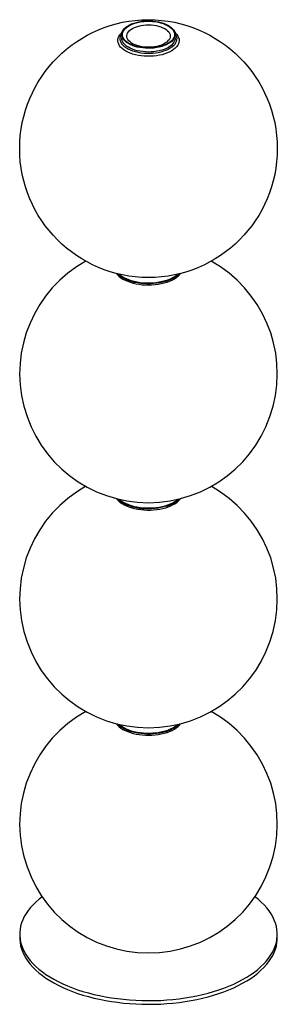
# Paper-space layout '_Trimétrica' of a CAD drawing. Header units: millimetres. Extents: x -188 to 112, y -39 to 1106.
import ezdxf

# ---------------------------------------------------------------- set-up
doc = ezdxf.new("R2010")
doc.units = ezdxf.units.MM

psp = doc.layouts.new('_Trimétrica')

# ---------------------------------------------------------------- linework, layer by layer
at = {"color": 7, "linetype": 'Continuous', "lineweight": 25}
for p, q in [((-69.3, 1088.9), (-69.3, 1083.8)), ((-7.3, 1083.8), (-7.3, 1088.9)), ((-188.3, 42.3), (-188.3, 38.1)), ((111.7, 38.1), (111.7, 42.3))]:
    psp.add_line(p, q, dxfattribs=at)
at = {"color": 7, "linetype": 'Continuous', "lineweight": 25, "flags": 128}
for points in [[(-23.8, 1103.1), (-21, 1102.2), (-18.4, 1101.2), (-15.9, 1100), (-13.8, 1098.7), (-11.9, 1097.3), (-10.3, 1095.8), (-9.1, 1094.3), (-8.1, 1092.6), (-7.5, 1091), (-7.3, 1089.3), (-7.4, 1087.6), (-7.9, 1085.9), (-8.7, 1084.2), (-9.8, 1082.6), (-11.3, 1081.1), (-13, 1079.7), (-15.1, 1078.4), (-17.4, 1077.1), (-20, 1076.1), (-22.7, 1075.1), (-25.7, 1074.4), (-28.7, 1073.8), (-31.9, 1073.3), (-35.2, 1073.1), (-38.5, 1073), (-41.8, 1073.1), (-45, 1073.4), (-48.2, 1073.8), (-51.3, 1074.5), (-54.2, 1075.2), (-56.9, 1076.2), (-59.5, 1077.3), (-61.7, 1078.5), (-63.8, 1079.9), (-65.5, 1081.3), (-66.9, 1082.8), (-68, 1084.4), (-68.8, 1086.1), (-69.2, 1087.8), (-69.3, 1089.5), (-69, 1091.2), (-68.4, 1092.8), (-67.4, 1094.5), (-66.1, 1096), (-64.5, 1097.5), (-62.6, 1098.9), (-60.4, 1100.2), (-57.9, 1101.3), (-55.3, 1102.3), (-52.4, 1103.2), (-49.4, 1103.9), (-46.3, 1104.4), (-43, 1104.7), (-39.7, 1104.9), (-36.4, 1104.9), (-33.2, 1104.7), (-29.9, 1104.3), (-26.8, 1103.8), (-23.8, 1103.1)], [(-24.2, 1102.7), (-21.4, 1101.9), (-18.8, 1100.8), (-16.4, 1099.7), (-14.2, 1098.4), (-12.4, 1097), (-10.9, 1095.5), (-9.6, 1094), (-8.8, 1092.3), (-8.2, 1090.7), (-8, 1089), (-8.2, 1087.3), (-8.7, 1085.6), (-9.6, 1084), (-10.8, 1082.4), (-12.3, 1080.9), (-14.2, 1079.5), (-16.3, 1078.3), (-18.7, 1077.1), (-21.3, 1076.1), (-24.1, 1075.2), (-27, 1074.5), (-30.1, 1073.9), (-33.3, 1073.6), (-36.6, 1073.4), (-39.9, 1073.4), (-43.1, 1073.6), (-46.3, 1073.9), (-49.4, 1074.5), (-52.4, 1075.2), (-55.2, 1076), (-57.8, 1077.1), (-60.2, 1078.2), (-62.3, 1079.5), (-64.2, 1080.9), (-65.7, 1082.4), (-66.9, 1083.9), (-67.8, 1085.6), (-68.4, 1087.2), (-68.5, 1088.9), (-68.4, 1090.6), (-67.8, 1092.3), (-67, 1093.9), (-65.8, 1095.5), (-64.2, 1097), (-62.4, 1098.4), (-60.3, 1099.6), (-57.9, 1100.8), (-55.3, 1101.8), (-52.5, 1102.7), (-49.5, 1103.4), (-46.4, 1104), (-43.2, 1104.3), (-40, 1104.5), (-36.7, 1104.5), (-33.5, 1104.3), (-30.3, 1104), (-27.1, 1103.4), (-24.2, 1102.7)], [(-26.5, 1098.8), (-23.9, 1098), (-21.6, 1097), (-19.4, 1095.9), (-17.6, 1094.7), (-16, 1093.4), (-14.7, 1092), (-13.8, 1090.5), (-13.2, 1089), (-13, 1087.5), (-13.1, 1085.9), (-13.6, 1084.4), (-14.4, 1082.9), (-15.6, 1081.5), (-17.1, 1080.2), (-18.8, 1078.9), (-20.9, 1077.8), (-23.2, 1076.8), (-25.7, 1075.9), (-28.4, 1075.2), (-31.2, 1074.7), (-34.1, 1074.4), (-37.1, 1074.2), (-40.1, 1074.2), (-43, 1074.4), (-46, 1074.8), (-48.8, 1075.4), (-51.4, 1076.1), (-53.9, 1077), (-56.1, 1078), (-58.1, 1079.1), (-59.8, 1080.4), (-61.3, 1081.8), (-62.4, 1083.2), (-63.1, 1084.7), (-63.5, 1086.2), (-63.6, 1087.8), (-63.3, 1089.3), (-62.6, 1090.8), (-61.6, 1092.3), (-60.3, 1093.7), (-58.7, 1095), (-56.8, 1096.1), (-54.6, 1097.2), (-52.2, 1098.1), (-49.6, 1098.9), (-46.8, 1099.5), (-44, 1099.9), (-41, 1100.2), (-38, 1100.3), (-35, 1100.2), (-32.1, 1099.9), (-29.2, 1099.4), (-26.5, 1098.8)], [(-7.7, 1091.6), (-6.7, 1090.7), (-5.2, 1089), (-4, 1087.3), (-3.2, 1085.5), (-2.7, 1083.7), (-2.6, 1081.9), (-2.8, 1080), (-3.4, 1078.2), (-4.3, 1076.5), (-5.5, 1074.7), (-7.1, 1073.1), (-9, 1071.5), (-11.2, 1070.1), (-13.6, 1068.8), (-16.3, 1067.6), (-19.3, 1066.5), (-22.4, 1065.6), (-25.6, 1064.9), (-29, 1064.3), (-32.5, 1063.9), (-36, 1063.7), (-39.6, 1063.7), (-43.2, 1063.9), (-46.7, 1064.2), (-50.1, 1064.7), (-53.4, 1065.4), (-56.5, 1066.3), (-59.5, 1067.3), (-62.3, 1068.4), (-64.8, 1069.7), (-67, 1071.2), (-69, 1072.7), (-70.7, 1074.3), (-72, 1076), (-73, 1077.8), (-73.7, 1079.6), (-74, 1081.4), (-74, 1083.2), (-73.6, 1085), (-72.8, 1086.8), (-71.7, 1088.6), (-70.3, 1090.3), (-68.9, 1091.6)], [(-7.3, 1089.5), (-6.4, 1088), (-5.7, 1086.2), (-5.4, 1084.4), (-5.5, 1082.7), (-5.9, 1080.9), (-6.7, 1079.2), (-7.8, 1077.5), (-9.2, 1075.9), (-11, 1074.4), (-13, 1073), (-15.4, 1071.7), (-18, 1070.5), (-20.8, 1069.5), (-23.8, 1068.6), (-26.9, 1067.9), (-30.2, 1067.4), (-33.6, 1067), (-37, 1066.9), (-40.5, 1066.9), (-43.9, 1067.1), (-47.3, 1067.5), (-50.5, 1068.1), (-53.6, 1068.8), (-56.6, 1069.7), (-59.3, 1070.8), (-61.9, 1072), (-64.1, 1073.3), (-66.1, 1074.8), (-67.8, 1076.3), (-69.2, 1078), (-70.2, 1079.7), (-70.8, 1081.4), (-71.1, 1083.2), (-71.1, 1084.9), (-70.7, 1086.7), (-69.9, 1088.4), (-69.3, 1089.5)], [(-7.3, 1084.7), (-7.4, 1083.3), (-7.9, 1081.6), (-8.7, 1080), (-9.8, 1078.4), (-11.3, 1076.8), (-13, 1075.4), (-15.1, 1074.1), (-17.4, 1072.9), (-20, 1071.8), (-22.7, 1070.9), (-25.7, 1070.1), (-28.7, 1069.5), (-31.9, 1069), (-35.2, 1068.8), (-38.5, 1068.7), (-41.8, 1068.8), (-45, 1069.1), (-48.2, 1069.5), (-51.3, 1070.2), (-54.2, 1071), (-56.9, 1071.9), (-59.5, 1073), (-61.7, 1074.2), (-63.8, 1075.6), (-65.5, 1077), (-66.9, 1078.5), (-68, 1080.1), (-68.8, 1081.8), (-69.2, 1083.5), (-69.3, 1084.7)], [(-7.3, 1084.7), (-7.4, 1083.3), (-7.9, 1081.6), (-8.7, 1080), (-9.8, 1078.4), (-11.3, 1076.8), (-13, 1075.4), (-15.1, 1074.1), (-17.4, 1072.9), (-20, 1071.8), (-22.7, 1070.9), (-25.7, 1070.1), (-28.7, 1069.5), (-31.9, 1069), (-35.2, 1068.8), (-38.5, 1068.7), (-41.8, 1068.8), (-45, 1069.1), (-48.2, 1069.5), (-51.3, 1070.2), (-54.2, 1071), (-56.9, 1071.9), (-59.5, 1073), (-61.7, 1074.2), (-63.8, 1075.6), (-65.5, 1077), (-66.9, 1078.5), (-68, 1080.1), (-68.8, 1081.8), (-69.2, 1083.5), (-69.3, 1084.7)], [(-75.7, 811), (-74.3, 809.3), (-72.5, 807.6), (-70.4, 806), (-68, 804.5), (-65.4, 803.1), (-62.5, 801.9), (-59.4, 800.8), (-56.1, 799.9), (-52.7, 799.1), (-49.1, 798.5), (-45.5, 798), (-41.8, 797.8), (-38, 797.7), (-34.3, 797.8), (-30.6, 798.1), (-26.9, 798.5), (-23.4, 799.2), (-20, 800), (-16.7, 800.9), (-13.7, 802.1), (-10.8, 803.3), (-8.2, 804.7), (-5.9, 806.2), (-3.8, 807.8), (-2.1, 809.5), (-0.9, 811)], [(-2.2, 810.7), (-2.9, 810), (-4.8, 808.3), (-7, 806.7), (-9.5, 805.3), (-12.2, 804), (-15.2, 802.8), (-18.3, 801.7), (-21.7, 800.9), (-25.1, 800.1), (-28.7, 799.6), (-32.4, 799.2), (-36.1, 799), (-39.9, 799), (-43.6, 799.2), (-47.3, 799.5), (-50.9, 800), (-54.4, 800.7), (-57.8, 801.6), (-61, 802.6), (-64, 803.8), (-66.7, 805.1), (-69.2, 806.5), (-71.5, 808.1), (-73.4, 809.7), (-74.4, 810.7)], [(-72.4, 810.2), (-71.6, 809.6), (-69.5, 808), (-67.1, 806.5), (-64.4, 805.2), (-61.4, 804), (-58.3, 802.9), (-55, 802), (-51.5, 801.3), (-47.9, 800.7), (-44.3, 800.3), (-40.5, 800.1), (-36.8, 800.1), (-33.1, 800.3), (-29.4, 800.6), (-25.8, 801.2), (-22.3, 801.9), (-18.9, 802.7), (-15.8, 803.7), (-12.8, 804.9), (-10, 806.2), (-7.6, 807.7), (-5.4, 809.3), (-4.2, 810.2)], [(-75.7, 549.1), (-75, 548.3), (-73.4, 546.5), (-71.5, 544.9), (-69.2, 543.3), (-66.7, 541.9), (-64, 540.6), (-61, 539.4), (-57.8, 538.4), (-54.4, 537.5), (-50.9, 536.8), (-47.3, 536.3), (-43.6, 536), (-39.9, 535.8), (-36.1, 535.8), (-32.4, 536), (-28.7, 536.4), (-25.1, 536.9), (-21.7, 537.6), (-18.3, 538.5), (-15.2, 539.6), (-12.2, 540.8), (-9.5, 542.1), (-7, 543.5), (-4.8, 545.1), (-2.9, 546.8)], [(-2.2, 548.8), (-3.8, 547.2), (-5.9, 545.6), (-8.2, 544.1), (-10.8, 542.7), (-13.7, 541.4), (-16.7, 540.3), (-20, 539.4), (-23.4, 538.6), (-26.9, 537.9), (-30.6, 537.5), (-34.3, 537.2), (-38, 537.1), (-41.8, 537.2), (-45.5, 537.4), (-49.1, 537.8), (-52.7, 538.5), (-56.1, 539.2), (-59.4, 540.2), (-62.5, 541.3), (-65.4, 542.5), (-68, 543.9), (-70.4, 545.4), (-72.5, 547), (-74.3, 548.7), (-74.4, 548.8)], [(-72.4, 548.3), (-71.6, 547.7), (-69.5, 546.1), (-67.1, 544.6), (-64.4, 543.3), (-61.4, 542.1), (-58.3, 541), (-55, 540.1), (-51.5, 539.4), (-47.9, 538.8), (-44.3, 538.4), (-40.5, 538.2), (-36.8, 538.2), (-33.1, 538.4), (-29.4, 538.7), (-25.8, 539.2), (-22.3, 539.9), (-18.9, 540.8), (-15.8, 541.8), (-12.8, 543), (-10, 544.3), (-7.6, 545.8), (-5.4, 547.3), (-4.2, 548.3)], [(-2.9, 546.8), (-1.3, 548.5), (-0.9, 549.1)], [(-75.7, 287.2), (-74.3, 285.5), (-72.5, 283.8), (-70.4, 282.2), (-68, 280.7), (-65.4, 279.3), (-62.5, 278.1), (-59.4, 277), (-56.1, 276), (-52.7, 275.2), (-49.1, 274.6), (-45.5, 274.2), (-41.8, 273.9), (-38, 273.9), (-34.3, 274), (-30.6, 274.3), (-26.9, 274.7), (-23.4, 275.4), (-20, 276.2), (-16.7, 277.1), (-13.7, 278.2), (-10.8, 279.5), (-8.2, 280.9), (-5.9, 282.4), (-3.8, 284), (-2.1, 285.7), (-0.9, 287.2)], [(-2.2, 286.9), (-2.9, 286.2), (-4.8, 284.5), (-7, 282.9), (-9.5, 281.5), (-12.2, 280.1), (-15.2, 279), (-18.3, 277.9), (-21.7, 277), (-25.1, 276.3), (-28.7, 275.8), (-32.4, 275.4), (-36.1, 275.2), (-39.9, 275.2), (-43.6, 275.3), (-47.3, 275.7), (-50.9, 276.2), (-54.4, 276.9), (-57.8, 277.8), (-61, 278.8), (-64, 280), (-66.7, 281.3), (-69.2, 282.7), (-71.5, 284.3), (-73.4, 285.9), (-74.4, 286.9)], [(-72.4, 286.4), (-71.6, 285.8), (-69.5, 284.2), (-67.1, 282.7), (-64.4, 281.4), (-61.4, 280.1), (-58.3, 279.1), (-55, 278.2), (-51.5, 277.5), (-47.9, 276.9), (-44.3, 276.5), (-40.5, 276.3), (-36.8, 276.3), (-33.1, 276.5), (-29.4, 276.8), (-25.8, 277.3), (-22.3, 278), (-18.9, 278.9), (-15.8, 279.9), (-12.8, 281.1), (-10, 282.4), (-7.6, 283.9), (-5.4, 285.4), (-4.2, 286.4)], [(-162.1, 85.9), (-165.5, 83.3), (-169.2, 80), (-172.6, 76.7), (-175.7, 73.4), (-178.4, 69.9), (-180.8, 66.4), (-182.9, 62.8), (-184.7, 59.2), (-186.1, 55.5), (-187.2, 51.8), (-187.9, 48.1), (-188.2, 44.4), (-188.3, 40.6), (-187.9, 36.9), (-187.2, 33.2), (-186.2, 29.5), (-184.8, 25.8), (-183.1, 22.2), (-181.1, 18.6), (-178.7, 15.1), (-175.9, 11.6), (-172.9, 8.3), (-169.5, 4.9), (-165.9, 1.7), (-161.9, -1.4), (-157.7, -4.4), (-153.2, -7.3), (-148.4, -10.1), (-143.3, -12.8), (-138, -15.4), (-132.5, -17.8), (-126.7, -20.1), (-120.8, -22.2), (-114.6, -24.2), (-108.3, -26)], [(-108.3, -26), (-101.8, -27.6), (-95.2, -29.1), (-88.4, -30.5), (-81.5, -31.6), (-74.5, -32.6), (-67.4, -33.4), (-60.3, -34.1), (-53.1, -34.5), (-45.9, -34.8), (-38.6, -34.9), (-31.4, -34.8), (-24.1, -34.6), (-16.9, -34.1), (-9.8, -33.5), (-2.7, -32.7), (4.3, -31.7), (11.2, -30.6), (18, -29.3), (24.6, -27.8), (31.1, -26.1), (37.5, -24.3), (43.6, -22.4), (49.6, -20.3), (55.4, -18), (60.9, -15.6), (66.2, -13.1), (71.3, -10.4), (76.1, -7.6), (80.7, -4.7), (85, -1.7), (89, 1.4), (92.6, 4.6), (96, 8), (99.1, 11.3), (101.8, 14.8), (104.3, 18.3), (106.4, 21.9), (108.1, 25.5), (109.5, 29.2), (110.6, 32.9), (111.3, 36.6), (111.7, 40.3), (111.7, 44), (111.3, 47.8), (110.7, 51.5), (109.6, 55.2), (108.2, 58.8), (106.5, 62.5), (104.5, 66.1), (102.1, 69.6), (99.4, 73), (96.3, 76.4), (93, 79.7), (89.3, 83), (85.6, 85.9)], [(-188.3, 38.1), (-188.3, 36.4), (-187.9, 32.6), (-187.2, 28.9), (-186.2, 25.2), (-184.8, 21.6), (-183.1, 17.9), (-181.1, 14.3), (-178.7, 10.8), (-175.9, 7.4), (-172.9, 4), (-169.5, 0.7), (-165.9, -2.6), (-161.9, -5.7), (-157.7, -8.7), (-153.2, -11.6), (-148.4, -14.4), (-143.3, -17.1), (-138, -19.7), (-132.5, -22.1), (-126.7, -24.3), (-120.8, -26.5), (-114.6, -28.4), (-108.3, -30.3)], [(-108.3, -30.3), (-101.8, -31.9), (-95.2, -33.4), (-88.4, -34.8), (-81.5, -35.9), (-74.5, -36.9), (-67.4, -37.7), (-60.3, -38.4), (-53.1, -38.8), (-45.9, -39.1), (-38.6, -39.2), (-31.4, -39.1), (-24.1, -38.9), (-16.9, -38.4), (-9.8, -37.8), (-2.7, -37), (4.3, -36), (11.2, -34.9), (18, -33.6), (24.6, -32.1), (31.1, -30.4), (37.5, -28.6), (43.6, -26.7), (49.6, -24.5), (55.4, -22.3), (60.9, -19.9), (66.2, -17.3), (71.3, -14.7), (76.1, -11.9), (80.7, -9), (85, -6), (89, -2.9), (92.6, 0.4), (96, 3.7), (99.1, 7), (101.8, 10.5), (104.3, 14), (106.4, 17.6), (108.1, 21.2), (109.5, 24.9), (110.6, 28.6), (111.3, 32.3), (111.7, 36), (111.7, 38.1)]]:
    psp.add_lwpolyline(points, dxfattribs=at)
at = {"color": 7, "linetype": 'Continuous', "lineweight": 25}
psp.add_circle((-38.3, 956.3), 150, dxfattribs=at)
for centre in [(-38.3, 694.4), (-38.3, 432.5), (-38.3, 170.5)]:
    psp.add_arc(centre, 150, 119.1855, 60.8145, dxfattribs=at)

doc.saveas('drawing.dxf')
